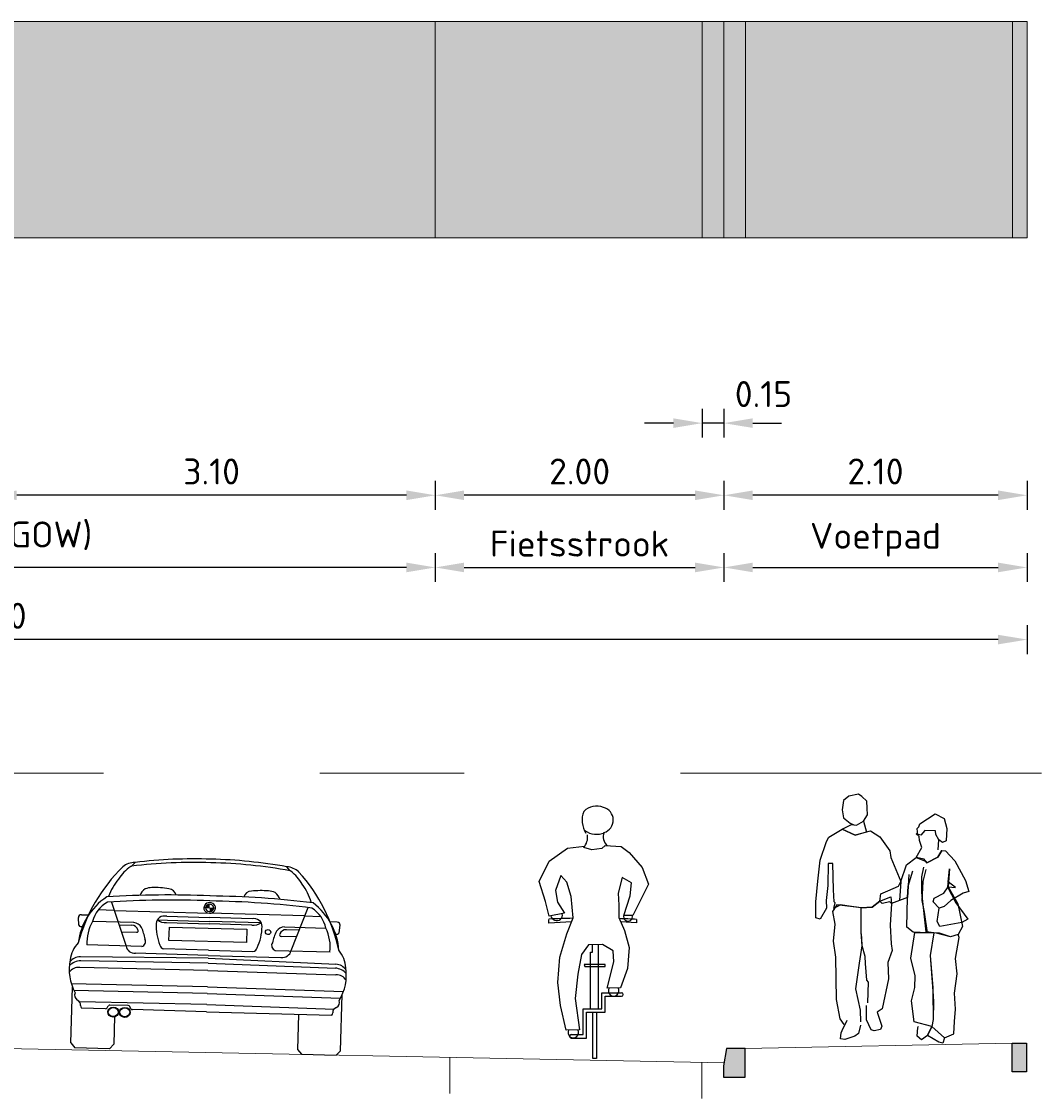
# Model space of a CAD drawing. Header units: metres. Extents: x 132493 to 134960, y 502695 to 503907.
# Tile 137 of 144: x 134821.59 to 134828.65, y 503862.66 to 503870.12. Entities that reach past the tile are written whole.
import ezdxf

# ---------------------------------------------------------------- set-up
doc = ezdxf.new("R2010")
doc.units = ezdxf.units.M
doc.linetypes.add('AL-NAP_LIJN', pattern=[15.25, 12, -1.5, 0.25, -1.5])
doc.linetypes.add('AL-TEKENBLADGRENS', pattern=[11.5, 2.5, -1.5, 1, -1.5, 1, -1.5, 2.5])
doc.layers.get('Defpoints').update_dxf_attribs({"color": 3})
for name, color, linetype, lineweight in [('0_sol_beton', 253, 'Continuous', 35), ('0_sol_fietspad', 11, 'Continuous', 18), ('0_sol_tegels', 254, 'Continuous', 18), ('N-WE-VH-KANTOPSLUITING_OPSLUITBAND-SD', 7, 'Continuous', 25), ('N-WE-VH-KANTOPSLUITING_TROTTOIRBAND-S', 7, 'Continuous', 25), ('N-WE-VH-KANTVERHARDING-G', 2, 'Continuous', 18), ('V-WE-VH-VERHARDING_STRAATBAKSTEEN-M', 7, 'Continuous', 18), ('X-XX-AL-AANKLEDING-SD', 2, 'Continuous', 25), ('X-XX-AL-NAP-G', 7, 'AL-NAP_LIJN', 18)]:
    doc.layers.add(name, color=color, linetype=linetype, lineweight=lineweight)
doc.layers.add('ARC-hoev-overlagen asfalt rijbaan', color=13, linetype='Continuous', lineweight=18, plot=False)
doc.styles.add('Iso_18100', font='isocpeur.ttf', dxfattribs={"height": 0.18})
doc.dimstyles.new('Iso 18100', dxfattribs={"dimscale": 0.1, "dimtxt": 0.18, "dimasz": 2, "dimexe": 1, "dimexo": 0, "dimgap": 0.75, "dimtad": 1, "dimzin": 0, "dimdsep": 46, "dimtxsty": 'Iso_18100', "dimcen": -3, "dimdle": 1, "dimadec": 0, "dimazin": 0, "dimtfac": 0.75, "dimtix": 1, "dimtmove": 2, "dimatfit": 3, "dimfxl": 1, "dimfxlon": 1, "dimtvp": 0.9, "dimtfillclr": 256, "dimtolj": 1, "dimtzin": 0, "dimarcsym": 0})

# ---------------------------------------------------------------- blocks, each defined once
blk = doc.blocks.new('N-SVH-KANTOPSLUITING_TB_130 150X200-D')
blk.add_hatch(color=8).paths.add_polyline_path([(-0.3, -0.24), (-0.3, -0.32), (-0.15, -0.32), (-0.15, -0.12), (-0.28, -0.12)])
at = {"flags": 128}
blk.add_lwpolyline([(-0.3, -0.24), (-0.3, -0.32), (-0.15, -0.32), (-0.15, -0.12), (-0.28, -0.12)], close=True, dxfattribs=at)
blk = doc.blocks.new('N-SVH-KANTOPSLUITING_OB_100X200-D')
blk.add_hatch(color=8).paths.add_polyline_path([(-0.1, -0.2), (0, -0.2), (0, 0), (-0.1, 0)])
at = {"flags": 128}
blk.add_lwpolyline([(-0.1, -0.2), (0, -0.2), (0, 0), (-0.1, 0)], close=True, dxfattribs=at)
blk = doc.blocks.new('DWP-VOET3')
at = {"linetype": 'Continuous'}
for points in [[(0.119, 1.442), (0.091, 1.487), (0.094, 1.534), (0.096, 1.581), (0.131, 1.614), (0.154, 1.631), (0.221, 1.617), (0.258, 1.586), (0.267, 1.522), (0.257, 1.465), (0.211, 1.43), (0.185, 1.417), (0.167, 1.414)], [(-0.258, 1.346), (-0.253, 1.391), (-0.264, 1.403), (-0.272, 1.425), (-0.379, 1.493), (-0.44, 1.461), (-0.458, 1.391), (-0.454, 1.306), (-0.429, 1.295), (-0.404, 1.313)], [(-0.398, 1.244), (-0.404, 1.313), (-0.382, 1.351), (-0.381, 1.377), (-0.307, 1.378), (-0.279, 1.345), (-0.247, 1.354), (-0.268, 1.337)], [(0.006, 0.889), (0.059, 0.846), (0.135, 0.843), (0.219, 0.853), (0.277, 0.862), (0.325, 0.838), (0.314, 0.878), (0.323, 0.884), (0.327, 0.968), (0.331, 1.15), (0.363, 1.15), (0.367, 0.997), (0.377, 0.892), (0.376, 0.84), (0.419, 0.763), (0.45, 0.772), (0.448, 0.884), (0.434, 1.028), (0.42, 1.172), (0.376, 1.303), (0.36, 1.331), (0.266, 1.387), (0.177, 1.346), (0.114, 1.365), (0.07, 1.377), (0.006, 1.335), (-0.063, 1.237), (-0.07, 1.19), (-0.105, 1.107), (-0.14, 1.025), (-0.131, 0.893)], [(-0.424, 1.24), (-0.396, 1.193), (-0.321, 1.153), (-0.301, 1.179), (-0.247, 1.192), (-0.285, 1.26), (-0.269, 1.309), (-0.268, 1.337)], [(-0.195, 1.073), (-0.186, 0.913), (-0.075, 0.873), (-0.063, 0.884), (-0.01, 0.873), (0.006, 0.889), (-0.001, 0.939), (-0.051, 0.96), (-0.123, 0.993), (-0.14, 1.025), (-0.179, 1.141), (-0.247, 1.192), (-0.311, 1.166), (-0.321, 1.153), (-0.396, 1.193), (-0.424, 1.24), (-0.449, 1.237), (-0.513, 1.167), (-0.589, 1.031), (-0.61, 0.955), (-0.573, 0.944), (-0.487, 0.892), (-0.44, 0.852), (-0.405, 0.839), (-0.365, 0.884), (-0.371, 0.909), (-0.439, 0.945), (-0.469, 0.988), (-0.519, 0.983), (-0.467, 1.023), (-0.473, 1.063), (-0.477, 1.112)], [(-0.477, 1.112), (-0.469, 0.988), (-0.535, 0.871), (-0.568, 0.713), (-0.537, 0.657), (-0.483, 0.641), (-0.388, 0.667), (-0.316, 0.675), (-0.286, 0.948), (-0.286, 1.058), (-0.299, 1.123)], [(-0.477, 1.112), (-0.464, 0.988), (-0.522, 0.877), (-0.604, 0.763), (-0.563, 0.741), (-0.41, 0.712), (-0.392, 0.747), (-0.405, 0.839)], [(-0.313, 1.108), (-0.293, 1.025), (-0.286, 0.893), (-0.301, 0.812), (-0.323, 0.669), (-0.226, 0.674), (-0.182, 0.708), (-0.186, 0.913), (-0.191, 0.993), (-0.223, 1.098)], [(0.089, 0.185), (0.083, 0.328), (0.095, 0.34), (0.106, 0.457), (0.108, 0.504), (0.128, 0.579), (0.131, 0.634), (0.135, 0.673), (0.135, 0.843), (0.059, 0.846), (0.006, 0.889), (-0.071, 0.918), (-0.075, 0.873), (-0.065, 0.721), (-0.072, 0.592), (-0.079, 0.547), (-0.049, 0.463), (-0.055, 0.35), (-0.011, 0.143), (0.024, 0.12)], [(0.137, 0.053), (0.139, 0.132), (0.173, 0.281), (0.147, 0.459), (0.128, 0.579), (0.135, 0.673), (0.135, 0.843), (0.303, 0.862), (0.333, 0.816), (0.317, 0.73), (0.33, 0.611), (0.313, 0.501), (0.309, 0.208), (0.282, 0.074), (0.254, 0.033)], [(-0.442, -0.059), (-0.474, -0.045), (-0.507, -0.031), (-0.512, 0.054), (-0.518, 0.139), (-0.511, 0.252), (-0.53, 0.384), (-0.518, 0.492), (-0.543, 0.637), (-0.537, 0.657), (-0.483, 0.641), (-0.408, 0.666), (-0.368, 0.668), (-0.344, 0.513), (-0.362, 0.287), (-0.361, 0.264), (-0.366, 0.193), (-0.363, 0.068), (-0.354, 0.021)], [(0.024, 0.12), (-0.008, 0.022), (0, 0), (0.045, -0.009), (0.066, -0.004), (0.098, 0.066), (0.098, 0.165)], [(-0.354, 0.021), (-0.324, -0.042), (-0.282, -0.073), (-0.253, -0.046), (-0.257, 0.012), (-0.263, 0.022)], [(0.14, 0.03), (0.153, -0.029), (0.179, -0.048), (0.247, -0.071), (0.279, -0.066), (0.273, -0.023), (0.266, -0.008), (0.232, 0.063)]]:
    blk.add_lwpolyline(points, dxfattribs=at)
for points in [[(0.099, 1.367), (0.177, 1.346), (0.266, 1.387), (0.203, 1.42), (0.167, 1.414), (0.119, 1.442)], [(-0.354, 0.021), (-0.233, 0.053), (-0.213, 0.198), (-0.237, 0.291), (-0.239, 0.37), (-0.21, 0.493), (-0.237, 0.672), (-0.368, 0.668), (-0.344, 0.513), (-0.361, 0.264), (-0.363, 0.068)], [(-0.442, -0.059), (-0.432, -0.095), (-0.403, -0.088), (-0.324, -0.042), (-0.354, 0.021)]]:
    blk.add_lwpolyline(points, close=True, dxfattribs=at)
blk = doc.blocks.new('*U18')
at = {"linetype": 'Continuous'}
for points in [[(-0.0408, 0.993), (-0.0152, 0.993), (-0.0333, 1.0111)], [(-0.0152, 1.0186), (-0.0333, 1.0111), (-0.0152, 0.993)], [(0.0104, 0.993), (-0.0152, 0.993), (0.0029, 0.9749)], [(-0.0152, 0.9674), (0.0029, 0.9749), (-0.0152, 0.993)]]:
    blk.add_solid(points, dxfattribs=at)
blk = doc.blocks.new('BMW-ACHTER')
for p, q in [((-1.3352, 1.2682), (-1.312, 1.2953)), ((-0.2366, 1.2682), (-0.2598, 1.2953)), ((-1.4659, 1.0153), (-1.3574, 0.7139)), ((-0.7859, 0.9953), (-0.829, 0.9953)), ((-0.7859, 0.9953), (-0.7428, 0.9953)), ((-0.1059, 1.0153), (-0.2144, 0.7139)), ((-1.688, 0.8488), (-1.6925, 0.9019)), ((-1.6729, 0.9226), (-1.6223, 0.9226)), ((-1.4456, 0.9589), (-1.5565, 0.9589)), ((-1.4456, 0.9589), (-0.7859, 0.9589)), ((-1.146, 0.9021), (-0.7859, 0.9021)), ((-1.0814, 0.9285), (-0.7859, 0.9285)), ((-0.1262, 0.9589), (-0.7859, 0.9589)), ((-0.4904, 0.9285), (-0.7859, 0.9285)), ((-0.4258, 0.9021), (-0.7859, 0.9021)), ((-0.1262, 0.9589), (-0.0154, 0.9589)), ((0.1011, 0.9226), (0.0505, 0.9226)), ((0.1162, 0.8488), (0.1207, 0.9019)), ((-1.6642, 0.838), (-1.6732, 0.8382)), ((-1.3087, 0.8788), (-1.594, 0.8788)), ((-1.4098, 0.8596), (-1.3224, 0.8596)), ((-1.0814, 0.8848), (-0.7859, 0.8848)), ((-1.061, 0.8544), (-0.5241, 0.8544)), ((-1.061, 0.7619), (-1.061, 0.8544)), ((-0.4904, 0.8848), (-0.7859, 0.8848)), ((-0.5241, 0.8544), (-0.5241, 0.7619)), ((-0.2632, 0.8788), (0.0222, 0.8788)), ((-0.162, 0.8596), (-0.2494, 0.8596)), ((0.0924, 0.838), (0.1014, 0.8382)), ((-1.3926, 0.8117), (-1.2868, 0.8117)), ((-0.5241, 0.7619), (-1.061, 0.7619)), ((-0.1792, 0.8117), (-0.2851, 0.8117)), ((-1.2477, 0.7139), (-1.6283, 0.7139)), ((-0.7859, 0.7017), (-1.0943, 0.7017)), ((-0.7859, 0.7017), (-0.4775, 0.7017)), ((-0.3241, 0.7139), (0.0565, 0.7139)), ((-1.7359, 0.6373), (-1.7372, 0.6373)), ((-0.7859, 0.6479), (-1.6711, 0.6305)), ((-0.7859, 0.6131), (-1.6687, 0.6038)), ((-0.7859, 0.6663), (-1.2898, 0.6663)), ((-0.7859, 0.6663), (-0.2821, 0.6663)), ((-0.7859, 0.6479), (0.0993, 0.6305)), ((-0.7859, 0.6131), (0.0969, 0.6038)), ((0.1641, 0.6373), (0.1654, 0.6373)), ((-0.7859, 0.5608), (-1.674, 0.5565)), ((-0.7859, 0.5608), (0.1022, 0.5565)), ((-0.7859, 0.448), (-1.7289, 0.4418)), ((-0.7859, 0.448), (0.1571, 0.4418)), ((-1.7205, 0.0319), (-1.7205, 0.4192)), ((-0.7859, 0.4015), (-1.7098, 0.3954)), ((-0.7859, 0.4015), (0.1379, 0.3954)), ((0.1487, 0.0319), (0.1487, 0.4192)), ((-0.7859, 0.3249), (-1.668, 0.3191)), ((-1.3312, 0.3027), (-1.4569, 0.3025)), ((-0.7859, 0.3249), (0.0962, 0.3191)), ((-1.488, 0.2756), (-1.6531, 0.2759)), ((-1.4767, 0.2817), (-1.4681, 0.2964)), ((-1.4225, 0.2251), (-1.4225, 0.0325)), ((-1.311, 0.2813), (-1.3199, 0.2966)), ((-0.7859, 0.2742), (-1.2997, 0.2752)), ((-0.7859, 0.2742), (0.0813, 0.2759)), ((-0.1493, 0.2754), (-0.1493, 0.0325)), ((-1.7205, 0.0319), (-1.6921, 0)), ((-1.4515, 0), (-1.6921, 0)), ((-1.4225, 0.0325), (-1.4515, 0)), ((-0.1493, 0.0325), (-0.1203, 0)), ((-0.1203, 0), (0.1203, 0)), ((0.1487, 0.0319), (0.1203, 0))]:
    blk.add_line(p, q)
for centre, major_axis, start_param, end_param in [((-1.3055, 1.1777), (-0.1305, 0), -1.520483, -0.812666), ((-0.8128, -1.4687), (3.0763, 0), 1.562038, 1.741431), ((-0.8056, -1.444), (-3.0763, 0), 4.705971, 4.87775), ((-0.7662, -1.444), (3.0763, 0), 1.405435, 1.577214), ((-0.759, -1.4687), (-3.0763, 0), 4.541755, 4.721147), ((-0.2663, 1.1777), (0.1305, 0), 0.812666, 1.520483), ((-0.3914, 0.4818), (-1.3254, 0), -0.71157, -0.206967), ((-1.1277, 1.0313), (-0.3362, 0), -0.883409, -0.501718), ((-1.3331, 1.2569), (-0.0127, 0), -1.400162, -0.892719), ((-0.2388, 1.2569), (0.0127, 0), 0.892719, 1.400162), ((-0.4441, 1.0313), (0.3362, 0), 0.501718, 0.883409), ((-1.1804, 0.4818), (1.3254, 0), 0.206967, 0.71157), ((-1.0363, 0.933), (-0.4715, 0), -0.611138, -0.289021), ((-1.1663, 0.9436), (-0.2023, 0), -1.450991, -1.213758), ((-1.1622, 0.4686), (-0.7275, 0), 4.58851, 4.751282), ((-1.0793, 1.0673), (0.0591, 0), 0.200164, 1.451161), ((-0.4925, 1.0673), (-0.0591, 0), -1.451161, -0.200164), ((-0.4925, 1.0673), (-0.0591, 0), -1.451161, -0.200164), ((-0.4097, 0.4686), (0.7275, 0), 1.531903, 1.694675), ((-0.4055, 0.9436), (0.2023, 0), 1.213758, 1.450991), ((-0.5355, 0.933), (0.4715, 0), 0.289021, 0.611138), ((-1.1814, 0.694), (-0.5085, 0), -0.891023, -0.073512), ((-0.8877, -4.3566), (6.0212, 0), 1.553883, 1.67283), ((-0.8676, -4.3916), (-6.0212, 0), 4.698823, 4.816724), ((-1.1625, 1.0356), (-0.115, 0), -0.866719, -0.320233), ((-0.6841, -4.3566), (-6.0212, 0), 4.610355, 4.729302), ((-0.7042, -4.3916), (6.0212, 0), 1.466462, 1.584362), ((-0.4093, 1.0356), (0.115, 0), 0.320233, 0.866719), ((-0.3904, 0.694), (0.5085, 0), 0.073512, 0.891023), ((-1.3591, 0.8364), (-0.2395, 0), -0.969125, -0.197242), ((-0.7859, 0.9953), (0.0405, 0), 1.570796, 4.712389), ((-0.7859, 0.9953), (-0.0284, 0), -1.570796, 1.570796), ((-0.7859, 0.9953), (0.0405, 0), 4.712389, 7.853982), ((-0.7859, 0.9953), (-0.0284, 0), 1.570796, 4.712389), ((-0.2127, 0.8364), (0.2395, 0), 0.197242, 0.969125), ((-1.6717, 0.9038), (0.0209, 0), 1.627661, 3.241614), ((-1.0953, 0.8786), (0.057, 0), 1.324724, 3.173395), ((-1.0953, 0.8786), (0.057, 0), 1.324724, 3.173395), ((-1.0907, 0.9605), (0.0844, 0), 4.003075, 4.822276), ((-0.4765, 0.8786), (-0.057, 0), 3.109791, 4.958462), ((-0.4811, 0.9605), (-0.0844, 0), 1.460909, 2.280111), ((0.0999, 0.9038), (-0.0209, 0), 3.041572, 4.655524), ((-1.6676, 0.8582), (0.0229, 0), 3.617259, 4.909024), ((-1.2655, 0.7377), (-0.3637, 0), -0.444182, 0.072536), ((-1.3232, 0.8172), (-0.047, 0), 3.420308, 4.695596), ((-1.3156, 0.8151), (-0.0709, 0), 3.663057, 4.613858), ((-1.2879, 0.8225), (-0.0121, 0), 1.668297, 3.754744), ((-1.6057, 0.7083), (-0.3837, 0), 3.308773, 3.553401), ((-0.7212, 0.8684), (0.4312, 0), 3.11982, 3.510308), ((-0.8506, 0.8684), (-0.4312, 0), 2.772877, 3.163365), ((0.0339, 0.7083), (0.3837, 0), 2.729784, 2.974413), ((-0.2562, 0.8151), (0.0709, 0), 1.669327, 2.620128), ((-0.2839, 0.8225), (0.0121, 0), 2.528442, 4.614888), ((-0.2486, 0.8172), (0.047, 0), 1.58759, 2.862877), ((-0.3063, 0.7377), (-0.3637, 0), 3.069057, 3.585774), ((0.0958, 0.8582), (-0.0229, 0), 1.374162, 2.665927), ((-1.2644, 0.7484), (-0.0417, 0), 1.981034, 3.624992), ((-0.3074, 0.7484), (-0.0417, 0), -0.4834, 1.160558), ((-1.4959, 0.5901), (-0.2457, 0), -0.66935, -0.076668), ((-1.2952, 0.7229), (-0.063, 0), 0.159343, 1.657562), ((-1.0856, 0.7358), (-0.0388, 0), 0.220832, 1.34427), ((-0.4862, 0.7358), (0.0388, 0), -1.34427, -0.220832), ((-0.2766, 0.7229), (0.063, 0), 4.625623, 6.123842), ((-0.0759, 0.5901), (0.2457, 0), 0.076668, 0.66935), ((-1.3347, 0.5479), (0.4114, 0), 2.981724, 3.612057), ((-1.6527, 0.491), (0.126, 0), 1.698669, 2.398321), ((-1.6671, 0.5496), (0.0897, 0), 1.615555, 2.579973), ((0.0809, 0.491), (-0.126, 0), 3.884864, 4.584517), ((0.0953, 0.5496), (-0.0897, 0), 3.703212, 4.66763), ((-0.2371, 0.5479), (-0.4114, 0), 2.671129, 3.301462), ((-1.6812, 0.4927), (-0.0711, 0), 4.609875, 5.824601), ((0.1094, 0.4927), (0.0711, 0), 0.458585, 1.673311), ((-1.6578, 0.3648), (-0.0466, 0), -0.360639, 0.968634), ((0.0859, 0.3648), (-0.0466, 0), 2.172958, 3.502232), ((-1.698, 0.2983), (-0.0378, 0), 2.979128, 4.337377), ((-1.4568, 0.291), (-0.0127, 0), -1.56852, -0.486134), ((-1.3312, 0.2912), (-0.0127, 0), 3.627726, 4.714665), ((0.1262, 0.2983), (-0.0378, 0), -1.195784, 0.162465), ((-1.5705, 0.3159), (0.0938, 0), 3.417309, 3.633607), ((-1.4879, 0.2871), (0.0127, 0), 4.710263, 5.797052), ((-1.433, 0.2548), (-0.0384, 0), 3.141593, 9.424778), ((-1.3528, 0.2548), (-0.0384, 0), 3.141593, 9.424778), ((-1.3528, 0.2548), (-0.0345, 0), 3.141593, 9.424778), ((-1.2997, 0.2867), (-0.0127, 0), 0.486134, 1.56867), ((-0.0014, 0.3159), (0.0938, 0), -0.492014, -0.275716)]:
    blk.add_ellipse(centre, major_axis=major_axis, ratio=0.902788, start_param=start_param, end_param=end_param)
for centre, major_axis in [((-0.3765, 0.8395), (0.0189, 0)), ((-1.433, 0.2548), (0.0345, 0))]:
    blk.add_ellipse(centre, major_axis=major_axis, ratio=0.902788)
at = {"linetype": 'Continuous', "xscale": 1.107680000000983}
blk.add_blockref('*U18', (-0.7691, 0.0023), dxfattribs=at)
blk = doc.blocks.new('Fiets2')
for p, q in [((-0.3021, 1.3793), (-0.1756, 1.4689)), ((-0.1756, 1.4689), (-0.0577, 1.4839)), ((-0.0076, 1.4576), (-0.0632, 1.4743)), ((0.0623, 1.4667), (-0.0076, 1.4576)), ((0.0852, 1.4875), (0.0623, 1.4667)), ((0.0852, 1.4875), (0.1961, 1.4821)), ((0.1961, 1.4821), (0.2515, 1.4399)), ((0.2515, 1.4399), (0.3411, 1.3344)), ((-0.3706, 1.2395), (-0.3021, 1.3793)), ((-0.2204, 1.2791), (-0.2573, 1.1763)), ((-0.1808, 1.2343), (-0.2204, 1.2791)), ((0.3411, 1.3344), (0.3859, 1.2211)), ((-0.3285, 1.0998), (-0.3706, 1.2395)), ((-0.1492, 1.1341), (-0.1808, 1.2343)), ((0.204, 1.2659), (0.175, 1.1578)), ((0.2673, 1.229), (0.204, 1.2659)), ((0.2594, 1.1394), (0.2673, 1.229)), ((0.3859, 1.2211), (0.3359, 1.1183)), ((-0.2573, 1.1763), (-0.2441, 1.0946)), ((-0.136, 0.9865), (-0.1492, 1.1341)), ((0.175, 1.1578), (0.1803, 1.0735)), ((0.2158, 1.0037), (0.2594, 1.1394)), ((-0.3028, 0.9981), (-0.3285, 1.0998)), ((-0.2441, 1.0946), (-0.1967, 1.0181)), ((0.1803, 1.0735), (0.1803, 0.9891)), ((0.3359, 1.1183), (0.2764, 1.0037)), ((-0.3055, 0.9507), (-0.3055, 0.9744)), ((-0.1967, 1.0181), (-0.3028, 0.9981)), ((-0.1808, 0.8758), (-0.136, 0.9865)), ((0.1803, 0.9891), (0.2199, 0.8995)), ((0.2764, 1.0037), (0.2158, 1.0037)), ((0.3029, 0.976), (0.3029, 0.9523)), ((-0.1469, 0.9597), (-0.3055, 0.9507)), ((0.3029, 0.9523), (0.1935, 0.9592)), ((0.2199, 0.8995), (0.2515, 0.7809)), ((-0.2283, 0.715), (-0.1808, 0.8758)), ((-0.0306, 0.7993), (-0.078, 0.7334)), ((0.067, 0.802), (-0.0306, 0.7993)), ((-0.0148, 0.3565), (-0.0148, 0.7493)), ((-0.0148, 0.7493), (-0.0016, 0.7493)), ((-0.0016, 0.7493), (-0.0016, 0.8001)), ((0.038, 0.8012), (0.038, 0.3565)), ((0.1408, 0.7572), (0.067, 0.802)), ((0.146, 0.6807), (0.1408, 0.7572)), ((0.2515, 0.7809), (0.2409, 0.6359)), ((-0.2415, 0.5384), (-0.2283, 0.715)), ((-0.078, 0.7334), (-0.1044, 0.5964)), ((0.0986, 0.4988), (0.146, 0.6807)), ((0.085, 0.6622), (-0.0604, 0.6622)), ((-0.0604, 0.6622), (-0.055, 0.649)), ((-0.055, 0.649), (0.085, 0.649)), ((0.085, 0.649), (0.085, 0.6622)), ((0.2409, 0.6359), (0.1909, 0.5015)), ((-0.223, 0.3802), (-0.2415, 0.5384)), ((-0.1044, 0.5964), (-0.1228, 0.4277)), ((0.0617, 0.3565), (0.0617, 0.4672)), ((0.0617, 0.4672), (0.1988, 0.4672)), ((0.1909, 0.5015), (0.0986, 0.4988)), ((-0.1835, 0.2089), (-0.223, 0.3802)), ((-0.1228, 0.4277), (-0.0912, 0.2115)), ((0.0854, 0.4435), (0.1988, 0.4435)), ((0.0854, 0.3328), (0.0854, 0.4435)), ((-0.0675, 0.1773), (-0.0675, 0.3565)), ((-0.0675, 0.3565), (0.0617, 0.3565)), ((-0.0438, 0.1535), (-0.0438, 0.3328)), ((-0.0438, 0.3328), (0.0854, 0.3328)), ((0.0011, 0.0112), (0.0011, 0.3328)), ((0.0248, 0.3328), (0.0248, 0.0112)), ((-0.0912, 0.2115), (-0.1835, 0.2089)), ((-0.1492, 0.1773), (-0.0675, 0.1773)), ((-0.1492, 0.1535), (-0.0438, 0.1535)), ((0.0248, 0.0112), (0.0011, 0.0112))]:
    blk.add_line(p, q)
for centre, radius, start, end in [((0.0978, 1.6642), 0.1719, 159.48926, 212.30607), ((0.025, 1.6376), 0.1237, 66.73377, 135.43723), ((0.052, 1.664), 0.0899, 286.49732, 75.95647), ((0.0267, 1.7115), 0.1458, 235.73817, 292.28597), ((0.1528, 1.5484), 0.0807, 158.66112, 229.86458), ((-0.141, 1.5451), 0.1052, 317.65737, 8.6331), ((-0.0171, -4.8341), 5.8189, 91.18269, 92.84078), ((-0.2512, 1.0078), 0.0404, 190.67979, 10.67979), ((-0.0171, -4.8341), 5.8189, 86.8473, 88.02212), ((0.2437, 0.9944), 0.0303, 157.23468, 16.21216), ((0.1439, 0.4813), 0.0366, 150.60182, 32.66653), ((0.1985, 0.4553), 0.0119, 271.11591, 88.88409), ((-0.1354, 0.1914), 0.0366, 150.60182, 32.67105), ((-0.1492, 0.1654), 0.0119, 89.98846, 270.01154)]:
    blk.add_arc(centre, radius, start, end)
blk = doc.blocks.new('*D129')
at = {"layer": 'Defpoints', "color": 0, "transparency": 16777216}
for p in [(134821.3536, 503868.6227), (134824.4536, 503868.6227), (134821.3536, 503866.8397)]:
    blk.add_point(p, dxfattribs=at)
at = {"layer": 'V-WE-VH-VERHARDING_STRAATBAKSTEEN-M', "color": 0, "lineweight": -2, "transparency": 16777216}
for p, q in [((134821.3536, 503866.9397), (134821.3536, 503866.7397)), ((134824.4536, 503866.9397), (134824.4536, 503866.7397)), ((134824.2536, 503866.8397), (134821.5536, 503866.8397))]:
    blk.add_line(p, q, dxfattribs=at)
at = {"layer": 'V-WE-VH-VERHARDING_STRAATBAKSTEEN-M', "color": 0, "transparency": 16777216}
for points in [[(134821.5536, 503866.873), (134821.5536, 503866.8064), (134821.3536, 503866.8397)], [(134824.2536, 503866.873), (134824.2536, 503866.8064), (134824.4536, 503866.8397)]]:
    blk.add_solid(points, dxfattribs=at)
at = {"layer": 'V-WE-VH-VERHARDING_STRAATBAKSTEEN-M', "color": 0, "transparency": 16777216, "insert": (134822.9036, 503867.0047), "char_height": 0.18, "attachment_point": 5, "rotation": 360, "style": 'Iso_18100'}
blk.add_mtext('\\A1;3.10', dxfattribs=at)
blk = doc.blocks.new('*D130')
at = {"layer": 'Defpoints', "color": 0, "transparency": 16777216}
for p in [(134824.4536, 503868.6227), (134826.4536, 503868.6227), (134824.4536, 503866.8397)]:
    blk.add_point(p, dxfattribs=at)
at = {"layer": 'V-WE-VH-VERHARDING_STRAATBAKSTEEN-M', "color": 0, "lineweight": -2, "transparency": 16777216}
for p, q in [((134824.4536, 503866.9397), (134824.4536, 503866.7397)), ((134826.4536, 503866.9397), (134826.4536, 503866.7397)), ((134826.2536, 503866.8397), (134824.6536, 503866.8397))]:
    blk.add_line(p, q, dxfattribs=at)
at = {"layer": 'V-WE-VH-VERHARDING_STRAATBAKSTEEN-M', "color": 0, "transparency": 16777216}
for points in [[(134824.6536, 503866.873), (134824.6536, 503866.8064), (134824.4536, 503866.8397)], [(134826.2536, 503866.873), (134826.2536, 503866.8064), (134826.4536, 503866.8397)]]:
    blk.add_solid(points, dxfattribs=at)
at = {"layer": 'V-WE-VH-VERHARDING_STRAATBAKSTEEN-M', "color": 0, "transparency": 16777216, "insert": (134825.4536, 503867.0047), "char_height": 0.18, "attachment_point": 5, "rotation": 360, "style": 'Iso_18100'}
blk.add_mtext('\\A1;2.00', dxfattribs=at)
blk = doc.blocks.new('*D131')
at = {"layer": 'Defpoints', "color": 0, "transparency": 16777216}
for p in [(134826.4536, 503868.6227), (134828.5536, 503868.6227), (134826.4536, 503866.8397)]:
    blk.add_point(p, dxfattribs=at)
at = {"layer": 'V-WE-VH-VERHARDING_STRAATBAKSTEEN-M', "color": 0, "lineweight": -2, "transparency": 16777216}
for p, q in [((134826.4536, 503866.9397), (134826.4536, 503866.7397)), ((134828.5536, 503866.9397), (134828.5536, 503866.7397)), ((134828.3536, 503866.8397), (134826.6536, 503866.8397))]:
    blk.add_line(p, q, dxfattribs=at)
at = {"layer": 'V-WE-VH-VERHARDING_STRAATBAKSTEEN-M', "color": 0, "transparency": 16777216}
for points in [[(134826.6536, 503866.873), (134826.6536, 503866.8064), (134826.4536, 503866.8397)], [(134828.3536, 503866.873), (134828.3536, 503866.8064), (134828.5536, 503866.8397)]]:
    blk.add_solid(points, dxfattribs=at)
at = {"layer": 'V-WE-VH-VERHARDING_STRAATBAKSTEEN-M', "color": 0, "transparency": 16777216, "insert": (134827.5036, 503867.0047), "char_height": 0.18, "attachment_point": 5, "rotation": 360, "style": 'Iso_18100'}
blk.add_mtext('\\A1;2.10', dxfattribs=at)
blk = doc.blocks.new('*D132')
at = {"layer": 'Defpoints', "color": 0, "transparency": 16777216}
for p in [(134814.1536, 503868.3727), (134828.5536, 503868.3727), (134814.1536, 503865.8397)]:
    blk.add_point(p, dxfattribs=at)
at = {"layer": 'V-WE-VH-VERHARDING_STRAATBAKSTEEN-M', "color": 0, "lineweight": -2, "transparency": 16777216}
for p, q in [((134814.1536, 503865.9397), (134814.1536, 503865.7397)), ((134828.5536, 503865.9397), (134828.5536, 503865.7397)), ((134828.3536, 503865.8397), (134814.3536, 503865.8397))]:
    blk.add_line(p, q, dxfattribs=at)
at = {"layer": 'V-WE-VH-VERHARDING_STRAATBAKSTEEN-M', "color": 0, "transparency": 16777216}
for points in [[(134814.3536, 503865.873), (134814.3536, 503865.8064), (134814.1536, 503865.8397)], [(134828.3536, 503865.873), (134828.3536, 503865.8064), (134828.5536, 503865.8397)]]:
    blk.add_solid(points, dxfattribs=at)
at = {"layer": 'V-WE-VH-VERHARDING_STRAATBAKSTEEN-M', "color": 0, "transparency": 16777216, "insert": (134821.3536, 503866.0047), "char_height": 0.18, "attachment_point": 5, "rotation": 360, "style": 'Iso_18100'}
blk.add_mtext('\\A1;14.40', dxfattribs=at)
blk = doc.blocks.new('*D135')
at = {"layer": 'Defpoints', "color": 0, "transparency": 16777216}
for p in [(134818.2536, 503868.6227), (134824.4536, 503868.6227), (134818.2536, 503866.3397)]:
    blk.add_point(p, dxfattribs=at)
at = {"layer": 'V-WE-VH-VERHARDING_STRAATBAKSTEEN-M', "color": 0, "lineweight": -2, "transparency": 16777216}
for p, q in [((134818.2536, 503866.4397), (134818.2536, 503866.2397)), ((134824.4536, 503866.4397), (134824.4536, 503866.2397)), ((134824.2536, 503866.3397), (134818.4536, 503866.3397))]:
    blk.add_line(p, q, dxfattribs=at)
at = {"layer": 'V-WE-VH-VERHARDING_STRAATBAKSTEEN-M', "color": 0, "transparency": 16777216}
for points in [[(134818.4536, 503866.373), (134818.4536, 503866.3064), (134818.2536, 503866.3397)], [(134824.2536, 503866.373), (134824.2536, 503866.3064), (134824.4536, 503866.3397)]]:
    blk.add_solid(points, dxfattribs=at)
at = {"layer": 'V-WE-VH-VERHARDING_STRAATBAKSTEEN-M', "color": 0, "transparency": 16777216, "insert": (134821.3536, 503866.5407), "char_height": 0.18, "attachment_point": 5, "rotation": 360, "style": 'Iso_18100'}
blk.add_mtext('\\A1;Rijweg (GOW)', dxfattribs=at)
blk = doc.blocks.new('*D136')
at = {"layer": 'Defpoints', "color": 0, "transparency": 16777216}
for p in [(134826.4536, 503868.3727), (134828.5536, 503868.3727), (134828.5536, 503866.3397)]:
    blk.add_point(p, dxfattribs=at)
at = {"layer": 'V-WE-VH-VERHARDING_STRAATBAKSTEEN-M', "color": 0, "lineweight": -2, "transparency": 16777216}
for p, q in [((134826.4536, 503866.4397), (134826.4536, 503866.2397)), ((134828.5536, 503866.4397), (134828.5536, 503866.2397)), ((134826.6536, 503866.3397), (134828.3536, 503866.3397))]:
    blk.add_line(p, q, dxfattribs=at)
at = {"layer": 'V-WE-VH-VERHARDING_STRAATBAKSTEEN-M', "color": 0, "transparency": 16777216}
for points in [[(134826.6536, 503866.373), (134826.6536, 503866.3064), (134826.4536, 503866.3397)], [(134828.3536, 503866.373), (134828.3536, 503866.3064), (134828.5536, 503866.3397)]]:
    blk.add_solid(points, dxfattribs=at)
at = {"layer": 'V-WE-VH-VERHARDING_STRAATBAKSTEEN-M', "color": 0, "transparency": 16777216, "insert": (134827.5036, 503866.5317), "char_height": 0.18, "width": 0.049425, "attachment_point": 5, "rotation": 360, "style": 'Iso_18100'}
blk.add_mtext('\\A1;Voetpad', dxfattribs=at)
blk = doc.blocks.new('*D137')
at = {"layer": 'Defpoints', "color": 0, "transparency": 16777216}
for p in [(134824.4536, 503868.3727), (134826.4536, 503868.3727), (134826.4536, 503866.3397)]:
    blk.add_point(p, dxfattribs=at)
at = {"layer": 'V-WE-VH-VERHARDING_STRAATBAKSTEEN-M', "color": 0, "lineweight": -2, "transparency": 16777216}
for p, q in [((134824.4536, 503866.4397), (134824.4536, 503866.2397)), ((134826.4536, 503866.4397), (134826.4536, 503866.2397)), ((134824.6536, 503866.3397), (134826.2536, 503866.3397))]:
    blk.add_line(p, q, dxfattribs=at)
at = {"layer": 'V-WE-VH-VERHARDING_STRAATBAKSTEEN-M', "color": 0, "transparency": 16777216}
for points in [[(134824.6536, 503866.373), (134824.6536, 503866.3064), (134824.4536, 503866.3397)], [(134826.2536, 503866.373), (134826.2536, 503866.3064), (134826.4536, 503866.3397)]]:
    blk.add_solid(points, dxfattribs=at)
at = {"layer": 'V-WE-VH-VERHARDING_STRAATBAKSTEEN-M', "color": 0, "transparency": 16777216, "insert": (134825.4536, 503866.5047), "char_height": 0.18, "attachment_point": 5, "rotation": 360, "style": 'Iso_18100'}
blk.add_mtext('\\A1;Fietsstrook', dxfattribs=at)
blk = doc.blocks.new('*D176')
at = {"layer": 'Defpoints', "color": 0, "transparency": 16777216}
for p in [(134826.3035, 503869.1227), (134826.4535, 503869.1227), (134826.3035, 503867.3397)]:
    blk.add_point(p, dxfattribs=at)
at = {"layer": 'V-WE-VH-VERHARDING_STRAATBAKSTEEN-M', "color": 0, "lineweight": -2, "transparency": 16777216}
for p, q in [((134826.3035, 503867.4397), (134826.3035, 503867.2397)), ((134826.4535, 503867.4397), (134826.4535, 503867.2397)), ((134826.1035, 503867.3397), (134825.9035, 503867.3397)), ((134826.4535, 503867.3397), (134826.3035, 503867.3397)), ((134826.6535, 503867.3397), (134826.8535, 503867.3397))]:
    blk.add_line(p, q, dxfattribs=at)
at = {"layer": 'V-WE-VH-VERHARDING_STRAATBAKSTEEN-M', "color": 0, "transparency": 16777216}
for points in [[(134826.1035, 503867.373), (134826.1035, 503867.3064), (134826.3035, 503867.3397)], [(134826.6535, 503867.373), (134826.6535, 503867.3064), (134826.4535, 503867.3397)]]:
    blk.add_solid(points, dxfattribs=at)
at = {"layer": 'V-WE-VH-VERHARDING_STRAATBAKSTEEN-M', "color": 0, "transparency": 16777216, "insert": (134826.7277, 503867.5412), "char_height": 0.18, "attachment_point": 5, "rotation": 0, "style": 'Iso_18100'}
blk.add_mtext('\\A1;0.15', dxfattribs=at)

msp = doc.modelspace()

# ---------------------------------------------------------------- hatches: boundary and pattern name
at = {"layer": '0_sol_beton'}
h = msp.add_hatch(color=256, dxfattribs=at)
h.dxf.hatch_style = 1
h.paths.add_polyline_path([(134826.6036, 503870.1227), (134826.4536, 503870.1227), (134826.4536, 503868.6227), (134826.6036, 503868.6227)])
h = msp.add_hatch(color=256, dxfattribs=at)
h.dxf.hatch_style = 1
h.paths.add_polyline_path([(134828.5536, 503870.1227), (134828.4536, 503870.1227), (134828.4536, 503868.6227), (134828.5536, 503868.6227)])
at = {"layer": '0_sol_fietspad'}
h = msp.add_hatch(color=256, dxfattribs=at)
h.dxf.hatch_style = 1
h.paths.add_polyline_path([(134826.4536, 503870.1227), (134824.4536, 503870.1227), (134824.4536, 503868.6227), (134826.4536, 503868.6227)])
at = {"layer": '0_sol_tegels'}
h = msp.add_hatch(color=256, dxfattribs=at)
h.dxf.hatch_style = 1
h.paths.add_polyline_path([(134828.4536, 503870.1227), (134826.6036, 503870.1227), (134826.6036, 503868.6227), (134828.4536, 503868.6227)])
at = {"layer": 'ARC-hoev-overlagen asfalt rijbaan', "transparency": 33554636}
h = msp.add_hatch(color=256, dxfattribs=at)
h.dxf.hatch_style = 1
h.paths.add_polyline_path([(134824.4536, 503870.1227), (134821.3536, 503870.1227), (134821.3536, 503868.6227), (134824.4536, 503868.6227)])

# ---------------------------------------------------------------- linework, layer by layer
at = {"layer": 'N-WE-VH-KANTVERHARDING-G', "flags": 128}
for points in [[(134814.1536, 503870.1227), (134828.5536, 503870.1227)], [(134824.4536, 503870.1227), (134824.4536, 503868.6227)], [(134826.3036, 503868.6227), (134826.3036, 503870.1227)], [(134826.4536, 503870.1227), (134826.4536, 503868.6227)], [(134826.4536, 503868.6227), (134826.4536, 503870.1227)], [(134826.6036, 503868.6227), (134826.6036, 503870.1227)], [(134828.4536, 503868.6227), (134828.4536, 503870.1227)], [(134828.5536, 503870.1227), (134828.5536, 503868.6227)], [(134828.5536, 503868.6227), (134828.5536, 503870.1227)], [(134814.1536, 503868.6227), (134828.5536, 503868.6227)], [(134826.4536, 503862.9066), (134821.3536, 503863.0086), (134816.2536, 503862.9066)], [(134828.4503, 503863.0437), (134826.6003, 503863.0067)], [(134824.5536, 503862.9446), (134824.5536, 503862.6946)], [(134826.3003, 503862.9097), (134826.3003, 503862.6597)]]:
    msp.add_lwpolyline(points, dxfattribs=at)
at = {"layer": 'X-XX-AL-NAP-G', "linetype": 'AL-TEKENBLADGRENS', "flags": 128}
msp.add_lwpolyline([(134828.6536, 503864.9146), (134814.1536, 503864.9146)], dxfattribs=at)

# ---------------------------------------------------------------- block references
at = {"layer": 'N-WE-VH-KANTOPSLUITING_OPSLUITBAND-SD', "xscale": -1, "rotation": 359.9999999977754}
msp.add_blockref('N-SVH-KANTOPSLUITING_OB_100X200-D', (134828.4503, 503863.0437), dxfattribs=at)
at = {"layer": 'N-WE-VH-KANTOPSLUITING_TROTTOIRBAND-S'}
msp.add_blockref('N-SVH-KANTOPSLUITING_TB_130 150X200-D', (134826.7503, 503863.1267), dxfattribs=at)
at = {"layer": 'X-XX-AL-AANKLEDING-SD'}
msp.add_blockref('Fiets2', (134825.5449, 503862.9248), dxfattribs=at)
at = {"layer": 'X-XX-AL-AANKLEDING-SD', "xscale": -1, "rotation": 359.9999999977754}
msp.add_blockref('DWP-VOET3', (134827.5393, 503863.1385), dxfattribs=at)
at = {"layer": 'X-XX-AL-AANKLEDING-SD', "rotation": 358.3501397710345}
msp.add_blockref('BMW-ACHTER', (134823.647, 503862.9628), dxfattribs=at)

# ---------------------------------------------------------------- dimensions: what is measured, and where the dimension line sits
at = {"layer": 'V-WE-VH-VERHARDING_STRAATBAKSTEEN-M'}
dim = msp.add_linear_dim(base=(134826.3035, 503867.3397), p1=(134826.4535, 503869.1227), p2=(134826.3035, 503869.1227), angle=0, dimstyle='Iso 18100', dxfattribs=at)
dim.commit()
dim.dimension.update_dxf_attribs({"geometry": '*D176', "text_midpoint": (134826.7277, 503867.5412), "dimtype": 160})
for base, p1, p2, angle, text, picture, middle in [((134818.2536, 503866.3397), (134824.4536, 503868.6227), (134818.2536, 503868.6227), 360, 'Rijweg (GOW)', '*D135', (134821.3536, 503866.5407)), ((134826.4536, 503866.3397), (134824.4536, 503868.3727), (134826.4536, 503868.3727), 180, 'Fietsstrook', '*D137', (134825.4536, 503866.5047)), ((134828.5536, 503866.3397), (134826.4536, 503868.3727), (134828.5536, 503868.3727), 180, 'Voetpad', '*D136', (134827.5036, 503866.5317))]:
    dim = msp.add_linear_dim(base=base, p1=p1, p2=p2, angle=angle, text=text, dimstyle='Iso 18100', dxfattribs=at)
    dim.commit()
    dim.dimension.update_dxf_attribs({"geometry": picture, "text_midpoint": middle})
for base, p1, p2, picture, middle in [((134821.3536, 503866.8397), (134824.4536, 503868.6227), (134821.3536, 503868.6227), '*D129', (134822.9036, 503867.0047)), ((134824.4536, 503866.8397), (134826.4536, 503868.6227), (134824.4536, 503868.6227), '*D130', (134825.4536, 503867.0047)), ((134826.4536, 503866.8397), (134828.5536, 503868.6227), (134826.4536, 503868.6227), '*D131', (134827.5036, 503867.0047)), ((134814.1536, 503865.8397), (134828.5536, 503868.3727), (134814.1536, 503868.3727), '*D132', (134821.3536, 503866.0047))]:
    dim = msp.add_linear_dim(base=base, p1=p1, p2=p2, angle=360, dimstyle='Iso 18100', dxfattribs=at)
    dim.commit()
    dim.dimension.update_dxf_attribs({"geometry": picture, "text_midpoint": middle})

doc.saveas('drawing.dxf')
